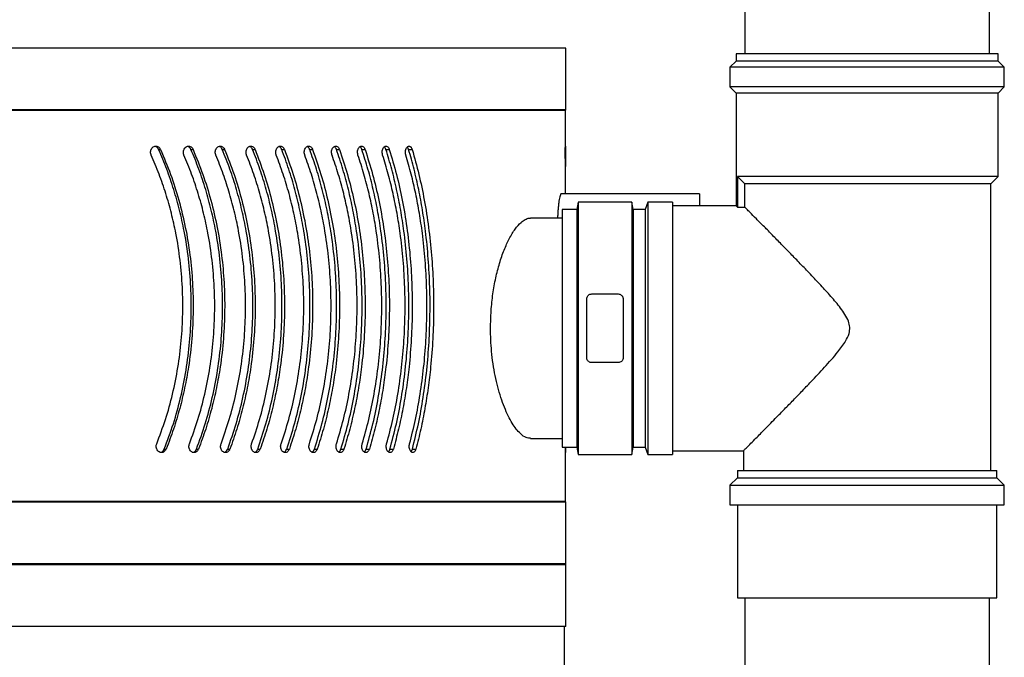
# Model space of a CAD drawing. Header units: millimetres. Extents: x -4127 to -3135, y -2875 to -366.
# Tile 4 of 7: x -3631 to -3229, y -998 to -738. Entities that reach past the tile are written whole.
import ezdxf

# ---------------------------------------------------------------- set-up
doc = ezdxf.new("R2010")
doc.units = ezdxf.units.MM

msp = doc.modelspace()

# ---------------------------------------------------------------- linework, layer by layer
at = {"color": 7, "linetype": 'Continuous', "lineweight": 30}
for p, q in [((-3334.75, -731.68), (-3334.75, -751.92)), ((-3234.75, -751.92), (-3234.75, -731.68)), ((-3407.75, -749.61), (-4126.75, -749.61)), ((-3407.75, -774.81), (-3407.75, -749.61)), ((-3338.25, -754.92), (-3340.75, -757.42)), ((-3338.25, -751.92), (-3338.25, -754.92)), ((-3284.75, -751.92), (-3338.25, -751.92)), ((-3284.75, -754.92), (-3338.25, -754.92)), ((-3231.25, -751.92), (-3284.75, -751.92)), ((-3231.25, -754.92), (-3284.75, -754.92)), ((-3231.25, -754.92), (-3231.25, -751.92)), ((-3228.75, -757.42), (-3231.25, -754.92)), ((-3340.75, -757.42), (-3340.75, -765.42)), ((-3284.75, -757.42), (-3340.75, -757.42)), ((-3228.75, -757.42), (-3284.75, -757.42)), ((-3228.75, -765.42), (-3228.75, -757.42)), ((-3340.75, -765.42), (-3338.25, -767.92)), ((-3284.75, -765.42), (-3340.75, -765.42)), ((-3228.75, -765.42), (-3284.75, -765.42)), ((-3231.25, -767.92), (-3228.75, -765.42)), ((-3338.25, -767.92), (-3338.25, -813.99)), ((-3284.75, -767.92), (-3338.25, -767.92)), ((-3231.25, -767.92), (-3284.75, -767.92)), ((-3231.25, -801.92), (-3231.25, -767.92)), ((-3407.75, -774.81), (-4126.75, -774.81)), ((-3407.95, -775.01), (-4126.55, -775.01)), ((-3407.95, -775.01), (-3407.75, -774.81)), ((-3407.95, -792.43), (-3407.95, -775.01)), ((-3574.03, -790.96), (-3573.27, -790.96)), ((-3560.82, -790.96), (-3559.97, -790.96)), ((-3548.02, -790.96), (-3547.09, -790.96)), ((-3535.66, -790.96), (-3534.65, -790.96)), ((-3523.76, -790.96), (-3522.67, -790.96)), ((-3512.34, -790.96), (-3511.18, -790.96)), ((-3501.43, -790.96), (-3500.2, -790.96)), ((-3491.05, -790.96), (-3489.75, -790.96)), ((-3481.22, -790.96), (-3479.85, -790.96)), ((-3471.96, -790.96), (-3470.52, -790.96)), ((-3407.95, -790.96), (-3407.97, -797.9)), ((-3231.25, -801.92), (-3337.72, -801.92)), ((-3337.72, -801.92), (-3334.69, -804.92)), ((-3337.72, -801.92), (-3337.72, -814.48)), ((-3234.25, -804.92), (-3231.25, -801.92)), ((-3407.95, -809.07), (-3407.95, -804.42)), ((-3234.25, -804.92), (-3334.69, -804.92)), ((-3334.69, -814.48), (-3334.69, -804.92)), ((-3234.25, -921.92), (-3234.25, -804.92)), ((-3353.25, -809.07), (-3409.66, -809.07)), ((-3353.25, -809.07), (-3353.25, -813.92)), ((-3403.25, -815.42), (-3409.25, -815.42)), ((-3409.25, -815.42), (-3409.25, -912.42)), ((-3402.72, -812.42), (-3403.25, -815.42)), ((-3403.25, -815.42), (-3403.25, -912.42)), ((-3380.87, -812.42), (-3402.72, -812.42)), ((-3402.72, -812.42), (-3402.72, -915.42)), ((-3380.34, -815.42), (-3380.87, -812.42)), ((-3380.87, -812.42), (-3380.87, -915.42)), ((-3375.34, -815.42), (-3380.34, -815.42)), ((-3380.34, -815.42), (-3380.34, -912.42)), ((-3374.25, -812.42), (-3375.34, -815.42)), ((-3375.34, -815.42), (-3375.34, -912.42)), ((-3364.25, -812.42), (-3374.25, -812.42)), ((-3374.25, -812.42), (-3374.25, -915.42)), ((-3364.25, -812.42), (-3364.25, -915.42)), ((-3338.18, -813.92), (-3364.25, -813.92)), ((-3337.72, -814.48), (-3334.69, -814.48)), ((-3409.25, -818.92), (-3422.16, -818.92)), ((-3399.22, -875.92), (-3399.22, -851.92)), ((-3397.22, -849.92), (-3386.37, -849.92)), ((-3384.37, -851.92), (-3384.37, -875.92)), ((-3386.37, -877.92), (-3397.22, -877.92)), ((-3422.16, -908.92), (-3409.25, -908.92)), ((-3409.25, -912.42), (-3403.25, -912.42)), ((-3407.96, -912.42), (-3407.96, -913.18)), ((-3403.25, -912.42), (-3402.72, -915.42)), ((-3380.87, -915.42), (-3380.34, -912.42)), ((-3380.34, -912.42), (-3375.34, -912.42)), ((-3375.34, -912.42), (-3374.25, -915.42)), ((-3571.71, -913.18), (-3570.94, -913.18)), ((-3558.57, -913.18), (-3557.72, -913.18)), ((-3545.84, -913.18), (-3544.92, -913.18)), ((-3533.56, -913.18), (-3532.55, -913.18)), ((-3521.74, -913.18), (-3520.65, -913.18)), ((-3510.41, -913.18), (-3509.25, -913.18)), ((-3499.59, -913.18), (-3498.36, -913.18)), ((-3489.3, -913.18), (-3488, -913.18)), ((-3479.57, -913.18), (-3478.19, -913.18)), ((-3470.41, -913.18), (-3468.97, -913.18)), ((-3407.95, -934.61), (-3407.95, -914.58)), ((-3402.72, -915.42), (-3380.87, -915.42)), ((-3374.25, -915.42), (-3364.25, -915.42)), ((-3364.25, -913.92), (-3335.16, -913.92)), ((-3335.25, -913.83), (-3335.25, -921.92)), ((-3337.75, -921.92), (-3337.75, -924.92)), ((-3337.75, -921.92), (-3231.75, -921.92)), ((-3231.75, -924.92), (-3231.75, -921.92)), ((-3337.75, -924.92), (-3340.75, -927.92)), ((-3340.75, -927.92), (-3340.75, -935.92)), ((-3340.75, -927.92), (-3228.75, -927.92)), ((-3337.75, -924.92), (-3231.75, -924.92)), ((-3228.75, -927.92), (-3231.75, -924.92)), ((-3228.75, -935.92), (-3228.75, -927.92)), ((-3407.75, -934.81), (-4126.75, -934.81)), ((-3407.95, -934.61), (-4126.55, -934.61)), ((-3407.75, -934.81), (-3407.95, -934.61)), ((-3407.75, -960.01), (-3407.75, -934.81)), ((-3340.75, -935.92), (-3228.75, -935.92)), ((-3337.75, -935.92), (-3337.75, -973.92)), ((-3231.75, -973.92), (-3231.75, -935.92)), ((-3407.75, -960.01), (-4126.75, -960.01)), ((-3407.75, -960.41), (-4126.75, -960.41)), ((-3407.95, -960.21), (-4126.55, -960.21)), ((-3407.95, -960.21), (-3407.75, -960.01)), ((-3407.75, -960.41), (-3407.95, -960.21)), ((-3407.75, -985.61), (-3407.75, -960.41)), ((-3337.75, -973.92), (-3231.75, -973.92)), ((-3334.75, -973.92), (-3334.75, -2479.12)), ((-3234.75, -2479.12), (-3234.75, -973.92)), ((-3407.75, -985.61), (-4126.75, -985.61)), ((-3408.25, -1096.11), (-3408.25, -985.61))]:
    msp.add_line(p, q, dxfattribs=at)
for points, knots in [([(-3577.07, -793.28), (-3577.08, -793.25), (-3577.21, -792.97), (-3577.35, -792.39), (-3577.3, -791.54), (-3577.02, -790.76), (-3576.53, -790.13), (-3575.9, -789.72), (-3575.17, -789.57), (-3574.44, -789.72), (-3573.79, -790.14), (-3573.43, -790.62), (-3573.29, -790.92), (-3573.27, -790.96)], [0, 0, 0, 0, 0.013587, 0.120088, 0.225388, 0.330336, 0.43593, 0.542901, 0.651474, 0.761217, 0.871138, 0.98006, 1, 1, 1, 1]), ([(-3574.03, -790.96), (-3574.16, -790.73), (-3574.43, -790.26), (-3574.98, -789.82), (-3575.38, -789.73), (-3575.54, -789.7)], [0, 0, 0, 0, 0.372717, 0.745201, 1, 1, 1, 1]), ([(-3571.71, -913.18), (-3570.43, -909.77), (-3567.86, -902.93), (-3564.92, -892.14), (-3562.68, -881.01), (-3561.25, -869.68), (-3560.62, -858.35), (-3560.76, -846.99), (-3561.7, -835.58), (-3563.33, -825.09), (-3565.41, -815.67), (-3567.78, -807.25), (-3570.6, -798.97), (-3572.89, -793.63), (-3574.03, -790.96)], [0, 0, 0, 0, 0.088569, 0.177138, 0.268243, 0.359349, 0.447935, 0.536522, 0.627729, 0.718938, 0.788603, 0.858267, 0.929133, 1, 1, 1, 1]), ([(-3573.27, -790.96), (-3571.85, -794.32), (-3569.01, -801.03), (-3565.65, -811.68), (-3562.99, -822.71), (-3561.13, -833.98), (-3560.08, -845.3), (-3559.81, -856.69), (-3560.35, -868.18), (-3561.59, -878.74), (-3563.32, -888.23), (-3565.37, -896.7), (-3567.85, -905.06), (-3569.91, -910.48), (-3570.94, -913.18)], [0, 0, 0, 0, 0.088826, 0.177651, 0.269015, 0.360379, 0.449223, 0.538068, 0.629557, 0.721047, 0.790193, 0.859339, 0.929669, 1, 1, 1, 1]), ([(-3563.67, -793.28), (-3563.68, -793.25), (-3563.8, -792.97), (-3563.93, -792.39), (-3563.89, -791.54), (-3563.62, -790.76), (-3563.15, -790.13), (-3562.53, -789.72), (-3561.82, -789.57), (-3561.11, -789.72), (-3560.48, -790.14), (-3560.13, -790.62), (-3560, -790.92), (-3559.97, -790.96)], [0, 0, 0, 0, 0.013587, 0.120087, 0.225388, 0.330336, 0.435931, 0.542901, 0.651474, 0.761218, 0.871138, 0.980061, 1, 1, 1, 1]), ([(-3560.82, -790.96), (-3560.95, -790.73), (-3561.21, -790.26), (-3561.73, -789.83), (-3562.1, -789.74), (-3562.24, -789.71)], [0, 0, 0, 0, 0.381868, 0.763497, 1, 1, 1, 1]), ([(-3558.57, -913.18), (-3557.33, -909.77), (-3554.84, -902.93), (-3551.99, -892.14), (-3549.82, -881.01), (-3548.44, -869.68), (-3547.83, -858.35), (-3547.96, -846.99), (-3548.88, -835.58), (-3550.45, -825.09), (-3552.46, -815.67), (-3554.76, -807.25), (-3557.5, -798.97), (-3559.71, -793.63), (-3560.82, -790.96)], [0, 0, 0, 0, 0.088569, 0.177138, 0.268243, 0.359349, 0.447935, 0.536522, 0.627729, 0.718938, 0.788603, 0.858267, 0.929133, 1, 1, 1, 1]), ([(-3559.97, -790.96), (-3558.6, -794.32), (-3555.85, -801.03), (-3552.59, -811.68), (-3550.01, -822.71), (-3548.22, -833.98), (-3547.2, -845.3), (-3546.94, -856.69), (-3547.45, -868.18), (-3548.66, -878.74), (-3550.34, -888.23), (-3552.31, -896.7), (-3554.73, -905.06), (-3556.72, -910.48), (-3557.72, -913.18)], [0, 0, 0, 0, 0.088826, 0.177651, 0.269015, 0.360379, 0.449223, 0.538068, 0.629557, 0.721047, 0.790193, 0.859339, 0.929669, 1, 1, 1, 1]), ([(-3550.67, -793.28), (-3550.68, -793.25), (-3550.8, -792.97), (-3550.93, -792.39), (-3550.88, -791.54), (-3550.62, -790.76), (-3550.16, -790.13), (-3549.56, -789.72), (-3548.88, -789.57), (-3548.19, -789.72), (-3547.59, -790.14), (-3547.25, -790.62), (-3547.12, -790.92), (-3547.09, -790.96)], [0, 0, 0, 0, 0.013587, 0.120087, 0.225388, 0.330335, 0.43593, 0.5429, 0.651473, 0.761217, 0.871138, 0.980059, 1, 1, 1, 1]), ([(-3548.02, -790.96), (-3548.15, -790.73), (-3548.4, -790.26), (-3548.89, -789.84), (-3549.23, -789.75), (-3549.35, -789.72)], [0, 0, 0, 0, 0.392115, 0.783988, 1, 1, 1, 1]), ([(-3545.84, -913.18), (-3544.64, -909.77), (-3542.24, -902.93), (-3539.49, -892.14), (-3537.4, -881.01), (-3536.06, -869.68), (-3535.47, -858.35), (-3535.6, -846.99), (-3536.48, -835.58), (-3538, -825.09), (-3539.95, -815.67), (-3542.16, -807.25), (-3544.81, -798.97), (-3546.95, -793.63), (-3548.02, -790.96)], [0, 0, 0, 0, 0.088569, 0.177138, 0.268243, 0.359349, 0.447935, 0.536522, 0.627729, 0.718938, 0.788603, 0.858267, 0.929133, 1, 1, 1, 1]), ([(-3547.09, -790.96), (-3545.76, -794.32), (-3543.1, -801.03), (-3539.96, -811.68), (-3537.47, -822.71), (-3535.73, -833.98), (-3534.75, -845.3), (-3534.5, -856.69), (-3535, -868.18), (-3536.16, -878.74), (-3537.78, -888.23), (-3539.69, -896.7), (-3542.02, -905.06), (-3543.95, -910.48), (-3544.92, -913.18)], [0, 0, 0, 0, 0.088826, 0.177651, 0.269015, 0.360379, 0.449224, 0.538068, 0.629557, 0.721047, 0.790193, 0.859339, 0.929669, 1, 1, 1, 1]), ([(-3538.1, -793.28), (-3538.11, -793.25), (-3538.23, -792.97), (-3538.35, -792.39), (-3538.31, -791.54), (-3538.05, -790.76), (-3537.61, -790.13), (-3537.04, -789.72), (-3536.38, -789.57), (-3535.71, -789.72), (-3535.13, -790.14), (-3534.8, -790.62), (-3534.67, -790.92), (-3534.65, -790.96)], [0, 0, 0, 0, 0.013588, 0.120088, 0.225388, 0.330336, 0.435931, 0.542902, 0.651475, 0.761217, 0.87114, 0.980061, 1, 1, 1, 1]), ([(-3535.66, -790.96), (-3535.78, -790.73), (-3536.02, -790.26), (-3536.48, -789.85), (-3536.8, -789.76), (-3536.9, -789.74)], [0, 0, 0, 0, 0.403725, 0.807194, 1, 1, 1, 1]), ([(-3533.56, -913.18), (-3532.4, -909.77), (-3530.09, -902.93), (-3527.44, -892.14), (-3525.43, -881.01), (-3524.14, -869.68), (-3523.58, -858.35), (-3523.7, -846.99), (-3524.55, -835.58), (-3526.01, -825.09), (-3527.88, -815.67), (-3530.02, -807.25), (-3532.56, -798.97), (-3534.63, -793.63), (-3535.66, -790.96)], [0, 0, 0, 0, 0.088569, 0.177138, 0.268243, 0.359349, 0.447935, 0.536522, 0.627729, 0.718938, 0.788603, 0.858267, 0.929133, 1, 1, 1, 1]), ([(-3534.65, -790.96), (-3533.37, -794.32), (-3530.8, -801.03), (-3527.78, -811.68), (-3525.38, -822.71), (-3523.71, -833.98), (-3522.77, -845.3), (-3522.53, -856.69), (-3523.01, -868.18), (-3524.12, -878.74), (-3525.68, -888.23), (-3527.52, -896.7), (-3529.76, -905.06), (-3531.62, -910.48), (-3532.55, -913.18)], [0, 0, 0, 0, 0.088826, 0.177651, 0.269015, 0.360379, 0.449223, 0.538068, 0.629557, 0.721047, 0.790193, 0.859339, 0.929669, 1, 1, 1, 1]), ([(-3525.99, -793.28), (-3526, -793.25), (-3526.11, -792.97), (-3526.23, -792.39), (-3526.19, -791.54), (-3525.94, -790.76), (-3525.52, -790.13), (-3524.96, -789.72), (-3524.33, -789.57), (-3523.69, -789.72), (-3523.13, -790.14), (-3522.81, -790.62), (-3522.69, -790.92), (-3522.67, -790.96)], [0, 0, 0, 0, 0.013587, 0.120087, 0.225388, 0.330336, 0.43593, 0.542903, 0.651473, 0.761218, 0.871137, 0.98006, 1, 1, 1, 1]), ([(-3523.76, -790.96), (-3523.88, -790.73), (-3524.11, -790.26), (-3524.53, -789.86), (-3524.82, -789.78), (-3524.9, -789.75)], [0, 0, 0, 0, 0.417019, 0.833784, 1, 1, 1, 1]), ([(-3521.74, -913.18), (-3520.63, -909.77), (-3518.41, -902.93), (-3515.87, -892.14), (-3513.94, -881.01), (-3512.71, -869.68), (-3512.17, -858.35), (-3512.29, -846.99), (-3513.1, -835.58), (-3514.5, -825.09), (-3516.29, -815.67), (-3518.34, -807.25), (-3520.78, -798.97), (-3522.77, -793.63), (-3523.76, -790.96)], [0, 0, 0, 0, 0.088569, 0.177138, 0.268243, 0.359349, 0.447935, 0.536522, 0.627729, 0.718938, 0.788603, 0.858267, 0.929133, 1, 1, 1, 1]), ([(-3522.67, -790.96), (-3521.44, -794.32), (-3518.97, -801.03), (-3516.07, -811.68), (-3513.77, -822.71), (-3512.18, -833.98), (-3511.27, -845.3), (-3511.04, -856.69), (-3511.5, -868.18), (-3512.57, -878.74), (-3514.06, -888.23), (-3515.82, -896.7), (-3517.97, -905.06), (-3519.76, -910.48), (-3520.65, -913.18)], [0, 0, 0, 0, 0.088826, 0.17765, 0.269015, 0.360378, 0.449223, 0.538068, 0.629557, 0.721047, 0.790193, 0.859339, 0.929669, 1, 1, 1, 1]), ([(-3514.36, -793.28), (-3514.37, -793.25), (-3514.47, -792.97), (-3514.59, -792.39), (-3514.55, -791.54), (-3514.31, -790.76), (-3513.91, -790.13), (-3513.38, -789.72), (-3512.77, -789.57), (-3512.16, -789.72), (-3511.62, -790.14), (-3511.32, -790.62), (-3511.2, -790.92), (-3511.18, -790.96)], [0, 0, 0, 0, 0.013588, 0.120088, 0.225388, 0.330335, 0.43593, 0.542901, 0.651474, 0.761218, 0.871137, 0.98006, 1, 1, 1, 1]), ([(-3512.34, -790.96), (-3512.45, -790.73), (-3512.68, -790.26), (-3513.07, -789.87), (-3513.32, -789.79), (-3513.38, -789.77)], [0, 0, 0, 0, 0.435105, 0.869931, 1, 1, 1, 1]), ([(-3510.41, -913.18), (-3509.35, -909.77), (-3507.22, -902.93), (-3504.8, -892.14), (-3502.96, -881.01), (-3501.78, -869.68), (-3501.27, -858.35), (-3501.38, -846.99), (-3502.16, -835.58), (-3503.49, -825.09), (-3505.2, -815.67), (-3507.16, -807.25), (-3509.49, -798.97), (-3511.39, -793.63), (-3512.34, -790.96)], [0, 0, 0, 0, 0.088569, 0.177138, 0.268243, 0.359349, 0.447935, 0.536522, 0.627729, 0.718938, 0.788603, 0.858267, 0.929133, 1, 1, 1, 1]), ([(-3511.18, -790.96), (-3510, -794.32), (-3507.64, -801.03), (-3504.86, -811.68), (-3502.67, -822.71), (-3501.15, -833.98), (-3500.29, -845.3), (-3500.07, -856.69), (-3500.5, -868.18), (-3501.52, -878.74), (-3502.95, -888.23), (-3504.63, -896.7), (-3506.68, -905.06), (-3508.39, -910.48), (-3509.25, -913.18)], [0, 0, 0, 0, 0.088826, 0.17765, 0.269015, 0.360378, 0.449223, 0.538068, 0.629557, 0.721047, 0.790193, 0.859339, 0.929669, 1, 1, 1, 1]), ([(-3503.23, -793.28), (-3503.24, -793.25), (-3503.34, -792.97), (-3503.45, -792.39), (-3503.41, -791.54), (-3503.19, -790.76), (-3502.8, -790.13), (-3502.29, -789.72), (-3501.71, -789.57), (-3501.13, -789.72), (-3500.61, -790.14), (-3500.33, -790.62), (-3500.22, -790.92), (-3500.2, -790.96)], [0, 0, 0, 0, 0.013588, 0.120088, 0.225389, 0.330337, 0.435931, 0.542902, 0.651473, 0.761217, 0.871139, 0.980062, 1, 1, 1, 1]), ([(-3501.43, -790.96), (-3501.54, -790.73), (-3501.75, -790.27), (-3502.1, -789.89), (-3502.31, -789.81), (-3502.33, -789.81)], [0, 0, 0, 0, 0.4672138, 0.9341354, 1, 1, 1, 1]), ([(-3499.59, -913.18), (-3498.58, -909.77), (-3496.55, -902.93), (-3494.25, -892.14), (-3492.5, -881.01), (-3491.38, -869.68), (-3490.89, -858.35), (-3491, -846.99), (-3491.74, -835.58), (-3493, -825.09), (-3494.63, -815.67), (-3496.49, -807.25), (-3498.71, -798.97), (-3500.53, -793.63), (-3501.43, -790.96)], [0, 0, 0, 0, 0.088569, 0.177138, 0.268243, 0.359349, 0.447935, 0.536522, 0.627729, 0.718938, 0.788603, 0.858267, 0.929133, 1, 1, 1, 1]), ([(-3500.2, -790.96), (-3499.07, -794.32), (-3496.82, -801.03), (-3494.18, -811.68), (-3492.09, -822.71), (-3490.65, -833.98), (-3489.83, -845.3), (-3489.62, -856.69), (-3490.03, -868.18), (-3491, -878.74), (-3492.36, -888.23), (-3493.96, -896.7), (-3495.91, -905.06), (-3497.54, -910.48), (-3498.36, -913.18)], [0, 0, 0, 0, 0.088826, 0.177651, 0.269015, 0.360379, 0.449224, 0.538068, 0.629557, 0.721047, 0.790193, 0.859339, 0.929669, 1, 1, 1, 1]), ([(-3492.63, -793.28), (-3492.64, -793.25), (-3492.73, -792.97), (-3492.84, -792.39), (-3492.8, -791.54), (-3492.59, -790.76), (-3492.22, -790.13), (-3491.73, -789.72), (-3491.18, -789.57), (-3490.63, -789.72), (-3490.14, -790.14), (-3489.87, -790.62), (-3489.76, -790.92), (-3489.75, -790.96)], [0, 0, 0, 0, 0.013588, 0.120088, 0.225389, 0.330337, 0.435931, 0.5429, 0.651474, 0.761217, 0.871138, 0.98006, 1, 1, 1, 1]), ([(-3491.05, -790.96), (-3491.15, -790.72), (-3491.35, -790.25), (-3491.66, -789.98), (-3491.82, -789.85)], [0, 0, 0, 0, 0.506622, 1, 1, 1, 1]), ([(-3489.3, -913.18), (-3488.34, -909.77), (-3486.42, -902.93), (-3484.24, -892.14), (-3482.59, -881.01), (-3481.53, -869.68), (-3481.07, -858.35), (-3481.17, -846.99), (-3481.87, -835.58), (-3483.06, -825.09), (-3484.6, -815.67), (-3486.37, -807.25), (-3488.47, -798.97), (-3490.19, -793.63), (-3491.05, -790.96)], [0, 0, 0, 0, 0.088569, 0.177138, 0.268243, 0.359349, 0.447935, 0.536522, 0.627729, 0.718938, 0.788602, 0.858267, 0.929133, 1, 1, 1, 1]), ([(-3489.75, -790.96), (-3488.68, -794.32), (-3486.54, -801.03), (-3484.04, -811.68), (-3482.07, -822.71), (-3480.7, -833.98), (-3479.93, -845.3), (-3479.73, -856.69), (-3480.12, -868.18), (-3481.03, -878.74), (-3482.31, -888.23), (-3483.83, -896.7), (-3485.68, -905.06), (-3487.22, -910.48), (-3488, -913.18)], [0, 0, 0, 0, 0.088826, 0.177651, 0.269015, 0.360379, 0.449223, 0.538068, 0.629557, 0.721047, 0.790193, 0.859339, 0.929669, 1, 1, 1, 1]), ([(-3482.57, -793.28), (-3482.58, -793.25), (-3482.67, -792.97), (-3482.77, -792.39), (-3482.73, -791.54), (-3482.53, -790.76), (-3482.18, -790.13), (-3481.73, -789.72), (-3481.21, -789.57), (-3480.68, -789.72), (-3480.22, -790.14), (-3479.96, -790.62), (-3479.86, -790.92), (-3479.85, -790.96)], [0, 0, 0, 0, 0.013587, 0.120088, 0.225388, 0.330337, 0.43593, 0.542901, 0.651473, 0.761218, 0.871139, 0.98006, 1, 1, 1, 1]), ([(-3481.22, -790.96), (-3481.31, -790.72), (-3481.48, -790.28), (-3481.76, -790.03), (-3481.88, -789.91)], [0, 0, 0, 0, 0.548036, 1, 1, 1, 1]), ([(-3479.57, -913.18), (-3478.66, -909.77), (-3476.85, -902.93), (-3474.8, -892.14), (-3473.24, -881.01), (-3472.25, -869.68), (-3471.82, -858.35), (-3471.91, -846.99), (-3472.57, -835.58), (-3473.69, -825.09), (-3475.14, -815.67), (-3476.8, -807.25), (-3478.78, -798.97), (-3480.41, -793.63), (-3481.22, -790.96)], [0, 0, 0, 0, 0.088569, 0.177138, 0.268243, 0.359349, 0.447935, 0.536522, 0.627729, 0.718938, 0.788603, 0.858267, 0.929133, 1, 1, 1, 1]), ([(-3479.85, -790.96), (-3478.84, -794.32), (-3476.82, -801.03), (-3474.46, -811.68), (-3472.6, -822.71), (-3471.32, -833.98), (-3470.59, -845.3), (-3470.41, -856.69), (-3470.77, -868.18), (-3471.63, -878.74), (-3472.84, -888.23), (-3474.26, -896.7), (-3476.01, -905.06), (-3477.47, -910.48), (-3478.19, -913.18)], [0, 0, 0, 0, 0.088826, 0.177651, 0.269015, 0.360379, 0.449223, 0.538068, 0.629557, 0.721047, 0.790193, 0.859339, 0.929669, 1, 1, 1, 1]), ([(-3473.08, -793.28), (-3473.12, -793.14), (-3473.16, -792.98), (-3473.21, -792.67), (-3473.23, -792.5), (-3473.25, -792.18), (-3473.25, -792.01), (-3473.23, -791.68), (-3473.21, -791.52), (-3473.12, -791.05), (-3473.02, -790.76), (-3472.84, -790.38), (-3472.77, -790.27), (-3472.62, -790.06), (-3472.54, -789.97), (-3472.37, -789.83), (-3472.28, -789.76), (-3472.1, -789.67), (-3472.01, -789.65), (-3471.82, -789.62), (-3471.73, -789.62), (-3471.54, -789.65), (-3471.45, -789.69), (-3471.27, -789.78), (-3471.19, -789.85), (-3471.02, -790), (-3470.94, -790.1), (-3470.8, -790.31), (-3470.73, -790.42), (-3470.61, -790.67), (-3470.56, -790.81), (-3470.52, -790.96)], [0, 0, 0, 0, 0.0625, 0.0625, 0.125, 0.125, 0.1875, 0.1875, 0.25, 0.25, 0.375, 0.375, 0.4375, 0.4375, 0.5, 0.5, 0.5625, 0.5625, 0.625, 0.625, 0.6875, 0.6875, 0.75, 0.75, 0.8125, 0.8125, 0.875, 0.875, 0.9375, 0.9375, 1, 1, 1, 1]), ([(-3471.96, -790.96), (-3472.04, -790.72), (-3472.19, -790.31), (-3472.42, -790.08), (-3472.51, -789.99)], [0, 0, 0, 0, 0.603177, 1, 1, 1, 1]), ([(-3470.41, -913.18), (-3469.56, -909.77), (-3467.86, -902.93), (-3465.94, -892.14), (-3464.48, -881.01), (-3463.56, -869.68), (-3463.15, -858.35), (-3463.24, -846.99), (-3463.85, -835.58), (-3464.9, -825.09), (-3466.25, -815.67), (-3467.81, -807.25), (-3469.67, -798.97), (-3471.19, -793.63), (-3471.96, -790.96)], [0, 0, 0, 0, 0.088569, 0.177138, 0.268243, 0.359349, 0.447935, 0.536522, 0.627729, 0.718938, 0.788603, 0.858267, 0.929133, 1, 1, 1, 1]), ([(-3470.52, -790.96), (-3469.57, -794.32), (-3467.68, -801.03), (-3465.47, -811.68), (-3463.73, -822.71), (-3462.53, -833.98), (-3461.85, -845.3), (-3461.68, -856.69), (-3462.02, -868.18), (-3462.82, -878.74), (-3463.95, -888.23), (-3465.28, -896.7), (-3466.92, -905.06), (-3468.28, -910.48), (-3468.97, -913.18)], [0, 0, 0, 0, 0.088826, 0.177651, 0.269015, 0.360378, 0.449223, 0.538068, 0.629557, 0.721047, 0.790193, 0.859339, 0.929669, 1, 1, 1, 1]), ([(-3407.99, -793.28), (-3407.99, -793.25), (-3407.99, -792.97), (-3407.99, -792.39), (-3407.99, -791.54), (-3407.99, -790.76), (-3407.98, -790.13), (-3407.97, -789.72), (-3407.96, -789.57), (-3407.96, -789.72), (-3407.95, -790.14), (-3407.95, -790.62), (-3407.95, -790.92), (-3407.95, -790.96)], [0, 0, 0, 0, 0.013588, 0.120088, 0.225388, 0.330336, 0.43593, 0.542902, 0.651474, 0.761218, 0.871138, 0.98006, 1, 1, 1, 1]), ([(-3574.82, -911.06), (-3573.57, -907.76), (-3571.08, -901.15), (-3568.22, -890.73), (-3566.05, -879.97), (-3564.66, -869.03), (-3564.06, -858.08), (-3564.2, -847.11), (-3565.14, -836.09), (-3566.72, -825.99), (-3568.75, -816.94), (-3571.04, -808.88), (-3573.77, -800.95), (-3575.97, -795.84), (-3577.07, -793.28)], [0, 0, 0, 0, 0.088794, 0.177587, 0.268928, 0.360269, 0.449078, 0.537887, 0.629317, 0.720749, 0.789973, 0.859198, 0.929599, 1, 1, 1, 1]), ([(-3561.48, -911.06), (-3560.27, -907.76), (-3557.85, -901.15), (-3555.08, -890.73), (-3552.97, -879.97), (-3551.63, -869.03), (-3551.04, -858.08), (-3551.19, -847.11), (-3552.09, -836.09), (-3553.63, -825.99), (-3555.59, -816.94), (-3557.82, -808.88), (-3560.46, -800.95), (-3562.6, -795.84), (-3563.67, -793.28)], [0, 0, 0, 0, 0.088794, 0.177587, 0.268928, 0.360269, 0.449078, 0.537887, 0.629317, 0.720749, 0.789973, 0.859198, 0.929599, 1, 1, 1, 1]), ([(-3548.55, -911.06), (-3547.38, -907.76), (-3545.04, -901.15), (-3542.36, -890.73), (-3540.33, -879.97), (-3539.03, -869.03), (-3538.46, -858.08), (-3538.6, -847.11), (-3539.47, -836.09), (-3540.96, -825.99), (-3542.86, -816.94), (-3545.01, -808.88), (-3547.56, -800.95), (-3549.63, -795.84), (-3550.67, -793.28)], [0, 0, 0, 0, 0.088794, 0.177587, 0.268928, 0.360269, 0.449078, 0.537887, 0.629317, 0.720749, 0.789973, 0.859198, 0.929599, 1, 1, 1, 1]), ([(-3536.06, -911.06), (-3534.93, -907.76), (-3532.67, -901.15), (-3530.09, -890.73), (-3528.13, -879.97), (-3526.89, -869.03), (-3526.34, -858.08), (-3526.47, -847.11), (-3527.31, -836.09), (-3528.74, -825.99), (-3530.57, -816.94), (-3532.64, -808.88), (-3535.11, -800.95), (-3537.1, -795.84), (-3538.1, -793.28)], [0, 0, 0, 0, 0.088794, 0.177587, 0.268928, 0.360269, 0.449078, 0.537887, 0.629317, 0.720749, 0.789973, 0.859198, 0.929599, 1, 1, 1, 1]), ([(-3524.03, -911.06), (-3522.94, -907.76), (-3520.77, -901.15), (-3518.29, -890.73), (-3516.41, -879.97), (-3515.22, -869.03), (-3514.69, -858.08), (-3514.82, -847.11), (-3515.63, -836.09), (-3517, -825.99), (-3518.75, -816.94), (-3520.74, -808.88), (-3523.11, -800.95), (-3525.03, -795.84), (-3525.99, -793.28)], [0, 0, 0, 0, 0.0887938, 0.1775872, 0.2689284, 0.360269, 0.4490782, 0.5378871, 0.6293171, 0.7207486, 0.7899729, 0.8591982, 0.9295986, 1, 1, 1, 1]), ([(-3512.48, -911.06), (-3511.44, -907.76), (-3509.36, -901.15), (-3506.99, -890.73), (-3505.19, -879.97), (-3504.05, -869.03), (-3503.55, -858.08), (-3503.67, -847.11), (-3504.44, -836.09), (-3505.75, -825.99), (-3507.43, -816.94), (-3509.33, -808.88), (-3511.6, -800.95), (-3513.44, -795.84), (-3514.36, -793.28)], [0, 0, 0, 0, 0.088794, 0.177587, 0.268928, 0.360269, 0.449078, 0.537887, 0.629317, 0.720749, 0.789973, 0.859198, 0.929599, 1, 1, 1, 1]), ([(-3501.43, -911.06), (-3500.44, -907.76), (-3498.46, -901.15), (-3496.2, -890.73), (-3494.49, -879.97), (-3493.41, -869.03), (-3492.93, -858.08), (-3493.05, -847.11), (-3493.78, -836.09), (-3495.02, -825.99), (-3496.62, -816.94), (-3498.43, -808.88), (-3500.59, -800.95), (-3502.35, -795.84), (-3503.23, -793.28)], [0, 0, 0, 0, 0.088794, 0.177587, 0.268928, 0.360269, 0.449078, 0.537887, 0.629317, 0.720749, 0.789973, 0.859198, 0.929599, 1, 1, 1, 1]), ([(-3490.92, -911.06), (-3489.98, -907.76), (-3488.1, -901.15), (-3485.96, -890.73), (-3484.34, -879.97), (-3483.31, -869.03), (-3482.86, -858.08), (-3482.97, -847.11), (-3483.66, -836.09), (-3484.84, -825.99), (-3486.35, -816.94), (-3488.07, -808.88), (-3490.12, -800.95), (-3491.79, -795.84), (-3492.63, -793.28)], [0, 0, 0, 0, 0.0887937, 0.1775872, 0.2689284, 0.360269, 0.4490782, 0.5378871, 0.6293171, 0.7207486, 0.7899729, 0.8591982, 0.9295986, 1, 1, 1, 1]), ([(-3480.95, -911.06), (-3480.07, -907.76), (-3478.29, -901.15), (-3476.27, -890.73), (-3474.74, -879.97), (-3473.77, -869.03), (-3473.35, -858.08), (-3473.45, -847.11), (-3474.1, -836.09), (-3475.22, -825.99), (-3476.64, -816.94), (-3478.26, -808.88), (-3480.2, -800.95), (-3481.78, -795.84), (-3482.57, -793.28)], [0, 0, 0, 0, 0.088794, 0.177587, 0.268928, 0.360269, 0.449078, 0.537887, 0.629317, 0.720749, 0.789973, 0.859198, 0.929599, 1, 1, 1, 1]), ([(-3471.56, -911.06), (-3470.72, -907.76), (-3469.05, -901.15), (-3467.16, -890.73), (-3465.73, -879.97), (-3464.82, -869.03), (-3464.43, -858.08), (-3464.52, -847.11), (-3465.13, -836.09), (-3466.17, -825.99), (-3467.51, -816.94), (-3469.03, -808.88), (-3470.85, -800.95), (-3472.34, -795.84), (-3473.08, -793.28)], [0, 0, 0, 0, 0.088794, 0.177587, 0.268928, 0.360269, 0.449078, 0.537887, 0.629317, 0.720749, 0.789973, 0.859198, 0.929599, 1, 1, 1, 1]), ([(-3407.96, -804.42), (-3407.95, -803.28), (-3407.95, -799.47), (-3407.97, -795.83), (-3407.99, -793.28)], [0, 0, 0, 0, 0.300557, 1, 1, 1, 1]), ([(-3409.66, -809.08), (-3409.66, -809.08), (-3409.74, -809.02), (-3409.89, -809.24), (-3410.13, -809.78), (-3410.36, -810.72), (-3410.58, -811.98), (-3410.78, -813.55), (-3410.95, -815.36), (-3411.07, -817.17), (-3411.12, -818.41), (-3411.14, -818.92)], [0, 0, 0, 0, 0.004242, 0.133207, 0.262172, 0.391583, 0.520991, 0.650354, 0.77971, 0.908326, 1, 1, 1, 1]), ([(-3338.18, -813.99), (-3338.19, -813.98), (-3338.22, -813.96), (-3337.9, -814.29), (-3337.72, -814.48)], [0, 0, 0, 0, 0.4400747, 1, 1, 1, 1]), ([(-3335.16, -913.83), (-3335.17, -913.83), (-3335.18, -913.85), (-3334.32, -912.98), (-3332.78, -911.42), (-3330.87, -909.49), (-3328.84, -907.43), (-3326.85, -905.41), (-3324.66, -903.19), (-3322.02, -900.51), (-3318.93, -897.35), (-3315.33, -893.66), (-3311.55, -889.77), (-3307.13, -885.17), (-3302.11, -879.82), (-3297.25, -874.36), (-3293.78, -869.78), (-3292.07, -866.35), (-3291.7, -863.49), (-3292.36, -860.82), (-3293.76, -858.24), (-3296.18, -854.84), (-3299.52, -850.86), (-3303.71, -846.32), (-3307.9, -841.87), (-3312.02, -837.58), (-3315.98, -833.5), (-3319.8, -829.6), (-3323.42, -825.9), (-3326.91, -822.36), (-3330.1, -819.13), (-3332.4, -816.8), (-3333.91, -815.28), (-3334.43, -814.75), (-3334.69, -814.48)], [0, 0, 0, 0, 0.022273, 0.059251, 0.093375, 0.128279, 0.15259, 0.176906, 0.201909, 0.226915, 0.260491, 0.294074, 0.328588, 0.363107, 0.410844, 0.45904, 0.489928, 0.509526, 0.523805, 0.538086, 0.555728, 0.573844, 0.609653, 0.645489, 0.682173, 0.718852, 0.754649, 0.790437, 0.827545, 0.864636, 0.905907, 0.948175, 0.97391, 1, 1, 1, 1]), ([(-3438.51, -863.92), (-3438.46, -861.53), (-3438.36, -856.76), (-3437.6, -849.82), (-3436.43, -843.3), (-3434.87, -837.25), (-3433, -831.85), (-3430.84, -827.1), (-3428.49, -823.28), (-3426.29, -820.78), (-3424.39, -819.46), (-3423.08, -818.91), (-3422.36, -818.98), (-3422.16, -819)], [0, 0, 0, 0, 0.09822, 0.196461, 0.294478, 0.392529, 0.494675, 0.596845, 0.706773, 0.816707, 0.892941, 0.969417, 1, 1, 1, 1]), ([(-3399.22, -851.92), (-3399.2, -851.69), (-3399.15, -851.23), (-3398.79, -850.62), (-3398.26, -850.16), (-3397.7, -849.95), (-3397.35, -849.93), (-3397.22, -849.92)], [0, 0, 0, 0, 0.223169, 0.446362, 0.66745, 0.881738, 1, 1, 1, 1]), ([(-3386.37, -849.92), (-3386.15, -849.94), (-3385.72, -849.98), (-3385.13, -850.31), (-3384.68, -850.79), (-3384.42, -851.36), (-3384.39, -851.75), (-3384.37, -851.92)], [0, 0, 0, 0, 0.20554, 0.410939, 0.620007, 0.836376, 1, 1, 1, 1]), ([(-3422.16, -908.81), (-3422.76, -908.77), (-3424.09, -908.69), (-3426.09, -907.22), (-3428.01, -905.1), (-3429.67, -902.68), (-3431.3, -899.72), (-3432.86, -896.24), (-3434.31, -892.26), (-3435.58, -887.93), (-3436.66, -883.28), (-3437.51, -878.41), (-3438.1, -873.5), (-3438.45, -868.65), (-3438.49, -865.49), (-3438.51, -863.92)], [0, 0, 0, 0, 0.086927, 0.196068, 0.271499, 0.347163, 0.422588, 0.498808, 0.575281, 0.65147, 0.724311, 0.797411, 0.870219, 0.935109, 1, 1, 1, 1]), ([(-3397.22, -877.92), (-3397.44, -877.9), (-3397.88, -877.86), (-3398.47, -877.53), (-3398.92, -877.05), (-3399.18, -876.48), (-3399.21, -876.09), (-3399.22, -875.92)], [0, 0, 0, 0, 0.205544, 0.410964, 0.620036, 0.836372, 1, 1, 1, 1]), ([(-3384.37, -875.92), (-3384.4, -876.15), (-3384.44, -876.61), (-3384.81, -877.22), (-3385.34, -877.67), (-3385.9, -877.89), (-3386.25, -877.91), (-3386.37, -877.92)], [0, 0, 0, 0, 0.223133, 0.446359, 0.667425, 0.881728, 1, 1, 1, 1]), ([(-3570.94, -913.18), (-3571.02, -913.35), (-3571.21, -913.76), (-3571.7, -914.26), (-3572.37, -914.6), (-3573.1, -914.66), (-3573.82, -914.42), (-3574.43, -913.92), (-3574.85, -913.21), (-3575.05, -912.39), (-3575.02, -911.64), (-3574.87, -911.22), (-3574.82, -911.06)], [0, 0, 0, 0, 0.071556, 0.177341, 0.285017, 0.394415, 0.504601, 0.614304, 0.722511, 0.82893, 0.934027, 1, 1, 1, 1]), ([(-3557.72, -913.18), (-3557.8, -913.35), (-3557.98, -913.76), (-3558.45, -914.26), (-3559.1, -914.6), (-3559.81, -914.66), (-3560.51, -914.42), (-3561.1, -913.92), (-3561.52, -913.21), (-3561.7, -912.39), (-3561.67, -911.64), (-3561.53, -911.22), (-3561.48, -911.06)], [0, 0, 0, 0, 0.071557, 0.177341, 0.285017, 0.394415, 0.504602, 0.614304, 0.722511, 0.82893, 0.934027, 1, 1, 1, 1]), ([(-3544.92, -913.18), (-3544.99, -913.35), (-3545.17, -913.76), (-3545.62, -914.26), (-3546.25, -914.6), (-3546.94, -914.66), (-3547.61, -914.42), (-3548.18, -913.92), (-3548.59, -913.21), (-3548.77, -912.39), (-3548.74, -911.64), (-3548.6, -911.22), (-3548.55, -911.06)], [0, 0, 0, 0, 0.071557, 0.177341, 0.285017, 0.394417, 0.504601, 0.614305, 0.722511, 0.82893, 0.934027, 1, 1, 1, 1]), ([(-3532.55, -913.18), (-3532.62, -913.35), (-3532.8, -913.76), (-3533.23, -914.26), (-3533.84, -914.6), (-3534.5, -914.66), (-3535.15, -914.42), (-3535.7, -913.92), (-3536.09, -913.21), (-3536.27, -912.39), (-3536.24, -911.64), (-3536.11, -911.22), (-3536.06, -911.06)], [0, 0, 0, 0, 0.071557, 0.17734, 0.285016, 0.394417, 0.504602, 0.614304, 0.722512, 0.82893, 0.934027, 1, 1, 1, 1]), ([(-3520.65, -913.18), (-3520.72, -913.35), (-3520.89, -913.76), (-3521.31, -914.26), (-3521.89, -914.6), (-3522.53, -914.66), (-3523.15, -914.42), (-3523.68, -913.92), (-3524.06, -913.21), (-3524.23, -912.39), (-3524.2, -911.64), (-3524.07, -911.22), (-3524.03, -911.06)], [0, 0, 0, 0, 0.071555, 0.17734, 0.285017, 0.394415, 0.504602, 0.614303, 0.722511, 0.82893, 0.934027, 1, 1, 1, 1]), ([(-3509.25, -913.18), (-3509.31, -913.35), (-3509.47, -913.76), (-3509.88, -914.26), (-3510.43, -914.6), (-3511.04, -914.66), (-3511.64, -914.42), (-3512.15, -913.92), (-3512.51, -913.21), (-3512.67, -912.39), (-3512.64, -911.64), (-3512.52, -911.22), (-3512.48, -911.06)], [0, 0, 0, 0, 0.071558, 0.17734, 0.285019, 0.394418, 0.504602, 0.614305, 0.722513, 0.82893, 0.934027, 1, 1, 1, 1]), ([(-3498.36, -913.18), (-3498.42, -913.35), (-3498.57, -913.76), (-3498.95, -914.26), (-3499.48, -914.6), (-3500.07, -914.66), (-3500.64, -914.42), (-3501.12, -913.92), (-3501.46, -913.21), (-3501.62, -912.39), (-3501.59, -911.64), (-3501.48, -911.22), (-3501.43, -911.06)], [0, 0, 0, 0, 0.071557, 0.17734, 0.285017, 0.394415, 0.504602, 0.614305, 0.722511, 0.82893, 0.934027, 1, 1, 1, 1]), ([(-3488, -913.18), (-3488.06, -913.35), (-3488.2, -913.76), (-3488.57, -914.26), (-3489.07, -914.6), (-3489.62, -914.66), (-3490.16, -914.42), (-3490.62, -913.92), (-3490.95, -913.21), (-3491.09, -912.39), (-3491.07, -911.64), (-3490.96, -911.22), (-3490.92, -911.06)], [0, 0, 0, 0, 0.071557, 0.177341, 0.285017, 0.394417, 0.504601, 0.614305, 0.722511, 0.82893, 0.934027, 1, 1, 1, 1]), ([(-3478.19, -913.18), (-3478.25, -913.35), (-3478.39, -913.76), (-3478.73, -914.26), (-3479.2, -914.6), (-3479.73, -914.66), (-3480.24, -914.42), (-3480.67, -913.92), (-3480.98, -913.21), (-3481.12, -912.39), (-3481.1, -911.64), (-3480.99, -911.22), (-3480.95, -911.06)], [0, 0, 0, 0, 0.071556, 0.177339, 0.285016, 0.394415, 0.504601, 0.614304, 0.722511, 0.82893, 0.934027, 1, 1, 1, 1]), ([(-3468.97, -913.18), (-3469.05, -913.43), (-3469.21, -913.91), (-3469.61, -914.4), (-3470.08, -914.65), (-3470.58, -914.61), (-3471.04, -914.28), (-3471.41, -913.7), (-3471.65, -912.94), (-3471.72, -912.1), (-3471.66, -911.46), (-3471.58, -911.13), (-3471.56, -911.06)], [0, 0, 0, 0, 0.106978, 0.213902, 0.322256, 0.43209, 0.542282, 0.651587, 0.759201, 0.865102, 0.969976, 1, 1, 1, 1]), ([(-3407.96, -913.18), (-3407.96, -913.27), (-3407.96, -913.6), (-3407.95, -914.09), (-3407.95, -914.52), (-3407.95, -914.67), (-3407.95, -914.53), (-3407.96, -914.12), (-3407.96, -913.47), (-3407.96, -912.86), (-3407.96, -912.5), (-3407.96, -912.42)], [0, 0, 0, 0, 0.044263, 0.1721, 0.302053, 0.434285, 0.567933, 0.701514, 0.833606, 0.963536, 1, 1, 1, 1]), ([(-3573.28, -914.55), (-3573.16, -914.53), (-3572.81, -914.48), (-3572.28, -914.1), (-3571.89, -913.6), (-3571.74, -913.27), (-3571.71, -913.18)], [0, 0, 0, 0, 0.169391, 0.528983, 0.885066, 1, 1, 1, 1]), ([(-3560.03, -914.54), (-3559.94, -914.52), (-3559.61, -914.47), (-3559.12, -914.1), (-3558.75, -913.6), (-3558.6, -913.27), (-3558.57, -913.18)], [0, 0, 0, 0, 0.13982, 0.512216, 0.880975, 1, 1, 1, 1]), ([(-3547.19, -914.52), (-3547.12, -914.51), (-3546.83, -914.46), (-3546.38, -914.09), (-3546.02, -913.6), (-3545.88, -913.27), (-3545.84, -913.18)], [0, 0, 0, 0, 0.105892, 0.492973, 0.876281, 1, 1, 1, 1]), ([(-3534.78, -914.51), (-3534.75, -914.5), (-3534.49, -914.45), (-3534.08, -914.09), (-3533.73, -913.6), (-3533.59, -913.27), (-3533.56, -913.18)], [0, 0, 0, 0, 0.066435, 0.470595, 0.870821, 1, 1, 1, 1]), ([(-3522.84, -914.49), (-3522.83, -914.49), (-3522.61, -914.44), (-3522.24, -914.09), (-3521.9, -913.6), (-3521.77, -913.27), (-3521.74, -913.18)], [0, 0, 0, 0, 0.019741, 0.444119, 0.864362, 1, 1, 1, 1]), ([(-3511.41, -914.46), (-3511.23, -914.35), (-3510.87, -914.11), (-3510.56, -913.6), (-3510.44, -913.27), (-3510.41, -913.18)], [0, 0, 0, 0, 0.420663, 0.858634, 1, 1, 1, 1]), ([(-3500.5, -914.43), (-3500.35, -914.32), (-3500.02, -914.1), (-3499.74, -913.6), (-3499.62, -913.27), (-3499.59, -913.18)], [0, 0, 0, 0, 0.398294, 0.85318, 1, 1, 1, 1]), ([(-3490.12, -914.39), (-3489.99, -914.29), (-3489.7, -914.08), (-3489.44, -913.6), (-3489.33, -913.27), (-3489.3, -913.18)], [0, 0, 0, 0, 0.371518, 0.846644, 1, 1, 1, 1]), ([(-3480.27, -914.33), (-3480.17, -914.25), (-3479.92, -914.05), (-3479.7, -913.6), (-3479.6, -913.27), (-3479.57, -913.18)], [0, 0, 0, 0, 0.321498, 0.83444, 1, 1, 1, 1]), ([(-3471, -914.26), (-3470.93, -914.2), (-3470.72, -914.02), (-3470.53, -913.6), (-3470.43, -913.26), (-3470.41, -913.18)], [0, 0, 0, 0, 0.256858, 0.818663, 1, 1, 1, 1])]:
    msp.add_open_spline(points, degree=3, knots=knots, dxfattribs=at)

doc.saveas('drawing.dxf')
